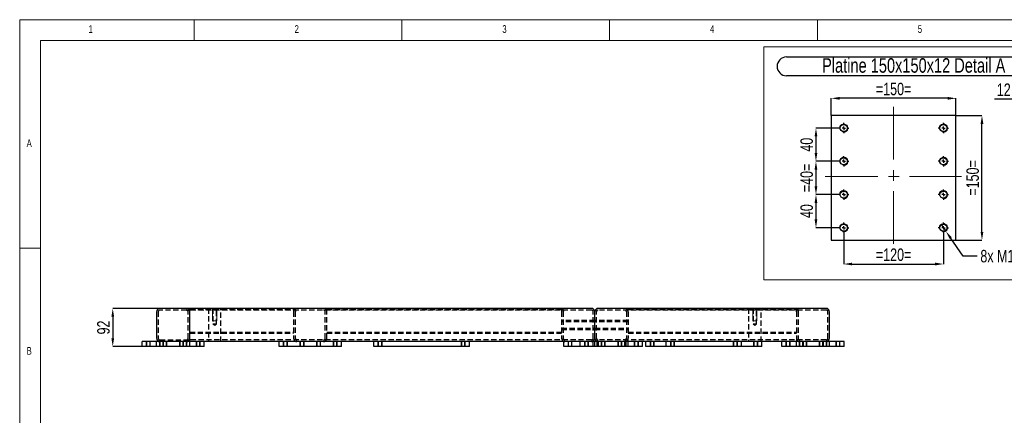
# Model space of a CAD drawing. Header units: millimetres. Extents: x 5 to 589, y 5 to 415.
# Tile 6 of 14: x 5 to 242, y 320 to 415. Entities that reach past the tile are written whole.
import ezdxf

# ---------------------------------------------------------------- set-up
doc = ezdxf.new("R2010")
doc.units = ezdxf.units.MM
doc.header["$PDSIZE"] = -1
doc.linetypes.add('CENTERX2', pattern=[20.32, 12.7, -2.54, 2.54, -2.54])
doc.linetypes.add('HIDDEN', pattern=[1.905, 1.27, -0.635])
for name, color, linetype in [('COTES', 1, 'Continuous'), ('NOTES', 6, 'Continuous'), ('TRAIT-FINS', 9, 'Continuous'), ('TRAIT-MIXTES', 3, 'CENTERX2'), ('TRAIT-TIRET', 2, 'HIDDEN')]:
    doc.layers.add(name, color=color, linetype=linetype)
doc.layers.add('TRAIT-FORT', color=4, linetype='Continuous', lineweight=25)
doc.styles.add('SLDTEXTSTYLE0', font='TXT', dxfattribs={"width": 0.75})
doc.dimstyles.new('SLDDIMSTYLE1', dxfattribs={"dimtxt": 3, "dimasz": 2, "dimexe": 0, "dimexo": 0.0625, "dimgap": 0.75, "dimtad": 1, "dimdec": 0, "dimlfac": 5, "dimrnd": 1e-09, "dimzin": 12, "dimdsep": 46, "dimtxsty": 'SLDTEXTSTYLE0', "dimsah": 1, "dimcen": 0.09, "dimadec": 0, "dimazin": 3, "dimtfac": 1, "dimtdec": 0, "dimtofl": 0, "dimtmove": 0, "dimatfit": 3, "dimfxl": 1, "dimfrac": 2, "dimtolj": 1, "dimtzin": 12, "dimarcsym": 0})
doc.dimstyles.new('SLDDIMSTYLE2', dxfattribs={"dimtxt": 3, "dimasz": 2, "dimexe": 0, "dimexo": 0.0625, "dimgap": 0.75, "dimtad": 0, "dimtih": 1, "dimtoh": 1, "dimdec": 0, "dimlfac": 5, "dimrnd": 1e-09, "dimzin": 12, "dimdsep": 46, "dimtxsty": 'SLDTEXTSTYLE0', "dimblk1": 'NONE', "dimsah": 1, "dimcen": 0, "dimadec": 0, "dimazin": 3, "dimtfac": 1, "dimtdec": 0, "dimtmove": 0, "dimatfit": 3, "dimldrblk": 'NONE', "dimfxl": 1, "dimfrac": 2, "dimtolj": 1, "dimtzin": 12, "dimarcsym": 0})
doc.dimstyles.new('SLDDIMSTYLE3', dxfattribs={"dimtxt": 3, "dimasz": 2, "dimexe": 0, "dimexo": 0.0625, "dimgap": 0.75, "dimtad": 1, "dimdec": 0, "dimlfac": 5, "dimrnd": 1e-09, "dimzin": 12, "dimdsep": 46, "dimtxsty": 'SLDTEXTSTYLE0', "dimsah": 1, "dimcen": 0.09, "dimadec": 0, "dimazin": 3, "dimtfac": 1, "dimtdec": 0, "dimtmove": 0, "dimatfit": 0, "dimfxl": 1, "dimfrac": 2, "dimtolj": 1, "dimtzin": 12, "dimarcsym": 0})
doc.dimstyles.new('SLDDIMSTYLE4', dxfattribs={"dimtxt": 3, "dimasz": 2, "dimexe": 0, "dimexo": 0.0625, "dimgap": 0.75, "dimtad": 1, "dimdec": 0, "dimlfac": 10, "dimrnd": 1e-09, "dimzin": 12, "dimdsep": 46, "dimtxsty": 'SLDTEXTSTYLE0', "dimsah": 1, "dimcen": 0.09, "dimadec": 0, "dimazin": 3, "dimtfac": 1, "dimtdec": 0, "dimtmove": 0, "dimatfit": 0, "dimfxl": 1, "dimfrac": 2, "dimtolj": 1, "dimtzin": 12, "dimarcsym": 0})

# ---------------------------------------------------------------- blocks, each defined once
blk = doc.blocks.new('_D_6')
at = {"layer": 'COTES', "color": 0, "lineweight": -2, "transparency": 16777216}
for p, q in [((202.04, 380.89), (196.66, 380.89)), ((196.66, 378.89), (196.66, 374.89)), ((202.04, 372.89), (196.66, 372.89))]:
    blk.add_line(p, q, dxfattribs=at)
at = {"layer": 'COTES', "color": 0, "transparency": 16777216}
for points in [[(196.33, 378.89), (196.99, 378.89), (196.66, 380.89)], [(196.33, 374.89), (196.99, 374.89), (196.66, 372.89)]]:
    blk.add_solid(points, dxfattribs=at)
at = {"layer": 'Defpoints', "color": 0, "transparency": 16777216}
for p in [(202.1, 380.89), (196.66, 372.89), (202.1, 372.89)]:
    blk.add_point(p, dxfattribs=at)
at = {"layer": 'COTES', "color": 0, "transparency": 16777216, "insert": (192.91, 376.89), "char_height": 3, "attachment_point": 2, "rotation": 90, "style": 'SLDTEXTSTYLE0'}
blk.add_mtext('\\A1;=40=', dxfattribs=at)
blk = doc.blocks.new('_D_7')
at = {"layer": 'COTES', "color": 0, "lineweight": -2, "transparency": 16777216}
for p, q in [((202.04, 388.89), (196.66, 388.89)), ((196.66, 386.89), (196.66, 382.89)), ((202.04, 380.89), (196.66, 380.89))]:
    blk.add_line(p, q, dxfattribs=at)
at = {"layer": 'COTES', "color": 0, "transparency": 16777216}
for points in [[(196.33, 386.89), (196.99, 386.89), (196.66, 388.89)], [(196.33, 382.89), (196.99, 382.89), (196.66, 380.89)]]:
    blk.add_solid(points, dxfattribs=at)
at = {"layer": 'Defpoints', "color": 0, "transparency": 16777216}
for p in [(202.1, 388.89), (196.66, 380.89), (202.1, 380.89)]:
    blk.add_point(p, dxfattribs=at)
at = {"layer": 'COTES', "color": 0, "transparency": 16777216, "insert": (192.91, 384.89), "char_height": 3, "attachment_point": 2, "rotation": 90, "style": 'SLDTEXTSTYLE0'}
blk.add_mtext('\\A1;40', dxfattribs=at)
blk = doc.blocks.new('_D_8')
at = {"layer": 'COTES', "color": 0, "lineweight": -2, "transparency": 16777216}
for p, q in [((202.04, 372.89), (196.66, 372.89)), ((196.66, 370.89), (196.66, 366.89)), ((202.04, 364.89), (196.66, 364.89))]:
    blk.add_line(p, q, dxfattribs=at)
at = {"layer": 'COTES', "color": 0, "transparency": 16777216}
for points in [[(196.33, 370.89), (196.99, 370.89), (196.66, 372.89)], [(196.33, 366.89), (196.99, 366.89), (196.66, 364.89)]]:
    blk.add_solid(points, dxfattribs=at)
at = {"layer": 'Defpoints', "color": 0, "transparency": 16777216}
for p in [(202.1, 372.89), (196.66, 364.89), (202.1, 364.89)]:
    blk.add_point(p, dxfattribs=at)
at = {"layer": 'COTES', "color": 0, "transparency": 16777216, "insert": (192.91, 368.89), "char_height": 3, "attachment_point": 2, "rotation": 90, "style": 'SLDTEXTSTYLE0'}
blk.add_mtext('\\A1;40', dxfattribs=at)
blk = doc.blocks.new('_D_9')
at = {"layer": 'COTES', "color": 0, "lineweight": -2, "transparency": 16777216}
for p, q in [((203.35, 363.58), (203.35, 356.15)), ((227.35, 363.58), (227.35, 356.15)), ((205.35, 356.15), (225.35, 356.15))]:
    blk.add_line(p, q, dxfattribs=at)
at = {"layer": 'COTES', "color": 0, "transparency": 16777216}
for points in [[(205.35, 356.49), (205.35, 355.82), (203.35, 356.15)], [(225.35, 356.49), (225.35, 355.82), (227.35, 356.15)]]:
    blk.add_solid(points, dxfattribs=at)
at = {"layer": 'Defpoints', "color": 0, "transparency": 16777216}
for p in [(203.35, 363.64), (227.35, 363.64), (227.35, 356.15)]:
    blk.add_point(p, dxfattribs=at)
at = {"layer": 'COTES', "color": 0, "transparency": 16777216, "insert": (215.35, 359.9), "char_height": 3, "attachment_point": 2, "style": 'SLDTEXTSTYLE0'}
blk.add_mtext('\\A1;=120=', dxfattribs=at)
blk = doc.blocks.new('_D_10')
at = {"layer": 'COTES', "color": 0, "lineweight": -2, "transparency": 16777216}
for p, q in [((200.35, 391.95), (200.35, 396.06)), ((228.35, 396.06), (202.35, 396.06)), ((230.35, 391.95), (230.35, 396.06))]:
    blk.add_line(p, q, dxfattribs=at)
at = {"layer": 'COTES', "color": 0, "transparency": 16777216}
for points in [[(202.35, 396.39), (202.35, 395.72), (200.35, 396.06)], [(228.35, 396.39), (228.35, 395.72), (230.35, 396.06)]]:
    blk.add_solid(points, dxfattribs=at)
at = {"layer": 'Defpoints', "color": 0, "transparency": 16777216}
for p in [(200.35, 396.06), (200.35, 391.89), (230.35, 391.89)]:
    blk.add_point(p, dxfattribs=at)
at = {"layer": 'COTES', "color": 0, "transparency": 16777216, "insert": (215.35, 399.81), "char_height": 3, "attachment_point": 2, "style": 'SLDTEXTSTYLE0'}
blk.add_mtext('\\A1;=150=', dxfattribs=at)
blk = doc.blocks.new('_D_11')
at = {"layer": 'COTES', "color": 0, "lineweight": -2, "transparency": 16777216}
for p, q in [((230.41, 391.89), (236.62, 391.89)), ((236.62, 363.89), (236.62, 389.89)), ((230.41, 361.89), (236.62, 361.89))]:
    blk.add_line(p, q, dxfattribs=at)
at = {"layer": 'COTES', "color": 0, "transparency": 16777216}
for points in [[(236.28, 389.89), (236.95, 389.89), (236.62, 391.89)], [(236.28, 363.89), (236.95, 363.89), (236.62, 361.89)]]:
    blk.add_solid(points, dxfattribs=at)
at = {"layer": 'Defpoints', "color": 0, "transparency": 16777216}
for p in [(230.35, 391.89), (236.62, 391.89), (230.35, 361.89)]:
    blk.add_point(p, dxfattribs=at)
at = {"layer": 'COTES', "color": 0, "transparency": 16777216, "insert": (232.87, 376.89), "char_height": 3, "attachment_point": 2, "rotation": 90, "style": 'SLDTEXTSTYLE0'}
blk.add_mtext('\\A1;=150=', dxfattribs=at)
blk = doc.blocks.new('_D_12')
at = {"layer": 'COTES', "color": 0, "lineweight": -2, "transparency": 16777216}
for p, q in [((226.78, 365.71), (227.92, 364.07)), ((232.12, 358.06), (229.06, 362.43)), ((235.48, 358.06), (232.12, 358.06))]:
    blk.add_line(p, q, dxfattribs=at)
at = {"layer": 'COTES', "color": 0, "transparency": 16777216}
blk.add_solid([(229.34, 362.62), (228.79, 362.24), (227.92, 364.07)], dxfattribs=at)
at = {"layer": 'Defpoints', "color": 0, "transparency": 16777216}
for p in [(226.78, 365.71), (227.92, 364.07)]:
    blk.add_point(p, dxfattribs=at)
at = {"layer": 'COTES', "color": 0, "transparency": 16777216, "insert": (236.23, 359.56), "char_height": 3, "attachment_point": 1, "style": 'SLDTEXTSTYLE0'}
blk.add_mtext('\\A1;8x M10', dxfattribs=at)
blk = doc.blocks.new('_None')
blk = doc.blocks.new('SW_NOTE_3')
at = {"layer": 'NOTES', "color": 0}
for p, q in [((-0.06, 4.81), (61.57, 4.81)), ((61.57, 0.28), (-0.06, 0.28))]:
    blk.add_line(p, q, dxfattribs=at)
for centre, start, end in [((-0.06, 2.54), 90, 270), ((61.57, 2.54), 270, 90)]:
    blk.add_arc(centre, 2.26, start, end, dxfattribs=at)
at = {"layer": 'NOTES', "color": 0, "insert": (30.57, 4.51), "char_height": 3.5, "attachment_point": 2, "style": 'SLDTEXTSTYLE0'}
blk.add_mtext('Platine 150x150x12 Detail A', dxfattribs=at)
blk = doc.blocks.new('SW_CENTERMARKSYMBOL_0')
at = {"layer": 'TRAIT-MIXTES', "color": 0}
for p, q in [((-0.8, 0), (-1.25, 0)), ((0, 0), (-0.4, 0)), ((0, 0.8), (0, 1.25)), ((0, 0), (0, 0.4)), ((0, 0), (0, -0.4)), ((0, 0), (0.4, 0)), ((0.8, 0), (1.25, 0)), ((0, -0.8), (0, -1.25))]:
    blk.add_line(p, q, dxfattribs=at)
blk = doc.blocks.new('SW_CENTERMARKSYMBOL_1')
at = {"layer": 'TRAIT-MIXTES', "color": 0}
for p, q in [((-0.8, 0), (-1.25, 0)), ((0, 0), (-0.4, 0)), ((0, 0.8), (0, 1.25)), ((0, 0), (0, 0.4)), ((0, 0), (0, -0.4)), ((0, 0), (0.4, 0)), ((0.8, 0), (1.25, 0)), ((0, -0.8), (0, -1.25))]:
    blk.add_line(p, q, dxfattribs=at)
blk = doc.blocks.new('SW_CENTERMARKSYMBOL_2')
at = {"layer": 'TRAIT-MIXTES', "color": 0}
for p, q in [((-0.8, 0), (-1.25, 0)), ((0, 0), (-0.4, 0)), ((0, 0.8), (0, 1.25)), ((0, 0), (0, 0.4)), ((0, 0), (0, -0.4)), ((0, 0), (0.4, 0)), ((0.8, 0), (1.25, 0)), ((0, -0.8), (0, -1.25))]:
    blk.add_line(p, q, dxfattribs=at)
blk = doc.blocks.new('SW_CENTERMARKSYMBOL_3')
at = {"layer": 'TRAIT-MIXTES', "color": 0}
for p, q in [((-0.8, 0), (-1.25, 0)), ((0, 0), (-0.4, 0)), ((0, 0.8), (0, 1.25)), ((0, 0), (0, 0.4)), ((0, 0), (0, -0.4)), ((0, 0), (0.4, 0)), ((0.8, 0), (1.25, 0)), ((0, -0.8), (0, -1.25))]:
    blk.add_line(p, q, dxfattribs=at)
blk = doc.blocks.new('SW_CENTERMARKSYMBOL_4')
at = {"layer": 'TRAIT-MIXTES', "color": 0}
for p, q in [((-0.8, 0), (-1.25, 0)), ((0, 0), (-0.4, 0)), ((0, 0.8), (0, 1.25)), ((0, 0), (0, 0.4)), ((0, 0), (0, -0.4)), ((0, 0), (0.4, 0)), ((0.8, 0), (1.25, 0)), ((0, -0.8), (0, -1.25))]:
    blk.add_line(p, q, dxfattribs=at)
blk = doc.blocks.new('SW_CENTERMARKSYMBOL_5')
at = {"layer": 'TRAIT-MIXTES', "color": 0}
for p, q in [((-0.8, 0), (-1.25, 0)), ((0, 0), (-0.4, 0)), ((0, 0.8), (0, 1.25)), ((0, 0), (0, 0.4)), ((0, 0), (0, -0.4)), ((0, 0), (0.4, 0)), ((0.8, 0), (1.25, 0)), ((0, -0.8), (0, -1.25))]:
    blk.add_line(p, q, dxfattribs=at)
blk = doc.blocks.new('SW_CENTERMARKSYMBOL_6')
at = {"layer": 'TRAIT-MIXTES', "color": 0}
for p, q in [((-0.8, 0), (-1.25, 0)), ((0, 0), (-0.4, 0)), ((0, 0.8), (0, 1.25)), ((0, 0), (0, 0.4)), ((0, 0), (0, -0.4)), ((0, 0), (0.4, 0)), ((0.8, 0), (1.25, 0)), ((0, -0.8), (0, -1.25))]:
    blk.add_line(p, q, dxfattribs=at)
blk = doc.blocks.new('SW_CENTERMARKSYMBOL_7')
at = {"layer": 'TRAIT-MIXTES', "color": 0}
for p, q in [((-0.8, 0), (-1.25, 0)), ((0, 0), (-0.4, 0)), ((0, 0.8), (0, 1.25)), ((0, 0), (0, 0.4)), ((0, 0), (0, -0.4)), ((0, 0), (0.4, 0)), ((0.8, 0), (1.25, 0)), ((0, -0.8), (0, -1.25))]:
    blk.add_line(p, q, dxfattribs=at)
blk = doc.blocks.new('_D_27')
at = {"layer": 'COTES', "color": 0, "lineweight": -2, "transparency": 16777216}
for p, q in [((246.12, 395.89), (239.62, 395.89)), ((248.12, 361.95), (248.12, 395.89)), ((250.52, 395.89), (248.12, 395.89)), ((250.52, 361.95), (250.52, 395.89)), ((252.52, 395.89), (254.52, 395.89))]:
    blk.add_line(p, q, dxfattribs=at)
at = {"layer": 'COTES', "color": 0, "transparency": 16777216}
for points in [[(246.12, 396.23), (246.12, 395.56), (248.12, 395.89)], [(252.52, 396.23), (252.52, 395.56), (250.52, 395.89)]]:
    blk.add_solid(points, dxfattribs=at)
at = {"layer": 'Defpoints', "color": 0, "transparency": 16777216}
for p in [(248.12, 395.89), (248.12, 361.89), (250.52, 361.89)]:
    blk.add_point(p, dxfattribs=at)
at = {"layer": 'COTES', "color": 0, "transparency": 16777216, "insert": (241.87, 399.64), "char_height": 3, "attachment_point": 2, "style": 'SLDTEXTSTYLE0'}
blk.add_mtext('\\A1;12', dxfattribs=at)
blk = doc.blocks.new('_D_41')
at = {"layer": 'COTES', "color": 0, "lineweight": -2, "transparency": 16777216}
for p, q in [((45.88, 345.47), (27.4, 345.47)), ((27.4, 343.47), (27.4, 338.27)), ((43.45, 336.27), (27.4, 336.27))]:
    blk.add_line(p, q, dxfattribs=at)
at = {"layer": 'COTES', "color": 0, "transparency": 16777216}
for points in [[(27.07, 343.47), (27.73, 343.47), (27.4, 345.47)], [(27.07, 338.27), (27.73, 338.27), (27.4, 336.27)]]:
    blk.add_solid(points, dxfattribs=at)
at = {"layer": 'Defpoints', "color": 0, "transparency": 16777216}
for p in [(45.94, 345.47), (27.4, 336.27), (43.52, 336.27)]:
    blk.add_point(p, dxfattribs=at)
at = {"layer": 'COTES', "color": 0, "transparency": 16777216, "insert": (23.65, 340.87), "char_height": 3, "attachment_point": 2, "rotation": 90, "style": 'SLDTEXTSTYLE0'}
blk.add_mtext('\\A1;92', dxfattribs=at)

msp = doc.modelspace()

# ---------------------------------------------------------------- linework, layer by layer
at = {"lineweight": 18}
for p, q in [((589, 415), (5, 415)), ((5, 415), (5, 5)), ((47, 410), (47, 415)), ((97, 415), (97, 410)), ((147, 410), (147, 415)), ((197, 415), (197, 410)), ((584, 410), (10, 410)), ((10, 410), (10, 10)), ((261.13, 408.47), (184.14, 408.47)), ((184.14, 408.47), (184.14, 352.35)), ((10, 360), (5, 360)), ((261.13, 352.35), (184.14, 352.35))]:
    msp.add_line(p, q, dxfattribs=at)
at = {"layer": 'TRAIT-FINS', "lineweight": 18}
for p, q in [((51.44, 345.47), (51.44, 342.47)), ((52.44, 345.47), (52.44, 342.47)), ((181.44, 345.47), (181.44, 342.47)), ((182.44, 345.47), (182.44, 342.47)), ((51.44, 342.47), (52.44, 342.47)), ((181.44, 342.47), (182.44, 342.47)), ((35.44, 336.27), (35.44, 337.47)), ((36.44, 337.47), (35.44, 337.47)), ((35.44, 336.27), (35.44, 337.47)), ((36.44, 337.47), (35.44, 337.47)), ((35.44, 336.27), (35.44, 337.47)), ((36.44, 337.47), (35.44, 337.47)), ((35.44, 336.27), (35.44, 337.47)), ((36.44, 337.47), (35.44, 337.47)), ((36.44, 336.27), (36.44, 337.47)), ((36.44, 336.27), (36.44, 337.47)), ((36.44, 336.27), (36.44, 337.47)), ((36.44, 336.27), (36.44, 337.47)), ((38.64, 336.27), (38.64, 337.47)), ((39.64, 337.47), (38.64, 337.47)), ((38.64, 336.27), (38.64, 337.47)), ((39.64, 337.47), (38.64, 337.47)), ((39.44, 336.27), (39.44, 337.47)), ((40.44, 337.47), (39.44, 337.47)), ((39.44, 336.27), (39.44, 337.47)), ((40.44, 337.47), (39.44, 337.47)), ((39.44, 336.27), (39.44, 337.47)), ((40.44, 337.47), (39.44, 337.47)), ((39.44, 336.27), (39.44, 337.47)), ((40.44, 337.47), (39.44, 337.47)), ((39.64, 336.27), (39.64, 337.47)), ((39.64, 336.27), (39.64, 337.47)), ((40.44, 336.27), (40.44, 337.47)), ((40.44, 336.27), (40.44, 337.47)), ((40.44, 336.27), (40.44, 337.47)), ((40.44, 336.27), (40.44, 337.47)), ((43.44, 336.27), (43.44, 337.47)), ((44.44, 337.47), (43.44, 337.47)), ((43.44, 336.27), (43.44, 337.47)), ((44.44, 337.47), (43.44, 337.47)), ((43.44, 336.27), (43.44, 337.47)), ((44.44, 337.47), (43.44, 337.47)), ((43.44, 336.27), (43.44, 337.47)), ((44.44, 337.47), (43.44, 337.47)), ((44.24, 336.27), (44.24, 337.47)), ((45.24, 337.47), (44.24, 337.47)), ((44.24, 336.27), (44.24, 337.47)), ((45.24, 337.47), (44.24, 337.47)), ((44.44, 336.27), (44.44, 337.47)), ((44.44, 336.27), (44.44, 337.47)), ((44.44, 336.27), (44.44, 337.47)), ((44.44, 336.27), (44.44, 337.47)), ((45.24, 336.27), (45.24, 337.47)), ((45.24, 336.27), (45.24, 337.47)), ((47.44, 336.27), (47.44, 337.47)), ((48.44, 337.47), (47.44, 337.47)), ((47.44, 336.27), (47.44, 337.47)), ((48.44, 337.47), (47.44, 337.47)), ((47.44, 336.27), (47.44, 337.47)), ((48.44, 337.47), (47.44, 337.47)), ((47.44, 336.27), (47.44, 337.47)), ((48.44, 337.47), (47.44, 337.47)), ((48.44, 336.27), (48.44, 337.47)), ((48.44, 336.27), (48.44, 337.47)), ((48.44, 336.27), (48.44, 337.47)), ((48.44, 336.27), (48.44, 337.47)), ((68.44, 336.27), (68.44, 337.47)), ((69.44, 337.47), (68.44, 337.47)), ((68.44, 336.27), (68.44, 337.47)), ((69.44, 337.47), (68.44, 337.47)), ((69.44, 336.27), (69.44, 337.47)), ((69.44, 336.27), (69.44, 337.47)), ((72.44, 336.27), (72.44, 337.47)), ((73.44, 337.47), (72.44, 337.47)), ((72.44, 336.27), (72.44, 337.47)), ((73.44, 337.47), (72.44, 337.47)), ((73.44, 336.27), (73.44, 337.47)), ((73.44, 336.27), (73.44, 337.47)), ((76.44, 336.27), (76.44, 337.47)), ((77.44, 337.47), (76.44, 337.47)), ((76.44, 336.27), (76.44, 337.47)), ((77.44, 337.47), (76.44, 337.47)), ((77.44, 336.27), (77.44, 337.47)), ((77.44, 336.27), (77.44, 337.47)), ((80.44, 336.27), (80.44, 337.47)), ((81.44, 337.47), (80.44, 337.47)), ((80.44, 336.27), (80.44, 337.47)), ((81.44, 337.47), (80.44, 337.47)), ((81.44, 336.27), (81.44, 337.47)), ((81.44, 336.27), (81.44, 337.47)), ((91.24, 336.27), (91.24, 337.47)), ((91.24, 336.27), (91.24, 337.47)), ((92.24, 336.27), (92.24, 337.47)), ((92.24, 336.27), (92.24, 337.47)), ((111.24, 336.27), (111.24, 337.47)), ((111.24, 336.27), (111.24, 337.47)), ((112.24, 336.27), (112.24, 337.47)), ((112.24, 336.27), (112.24, 337.47)), ((140.94, 336.27), (140.94, 337.47)), ((141.94, 337.47), (140.94, 337.47)), ((140.94, 336.27), (140.94, 337.47)), ((141.94, 337.47), (140.94, 337.47)), ((141.94, 336.27), (141.94, 337.47)), ((141.94, 336.27), (141.94, 337.47)), ((144.14, 336.27), (144.14, 337.47)), ((145.14, 337.47), (144.14, 337.47)), ((144.14, 336.27), (144.14, 337.47)), ((145.14, 337.47), (144.14, 337.47)), ((144.94, 336.27), (144.94, 337.47)), ((145.94, 337.47), (144.94, 337.47)), ((144.94, 336.27), (144.94, 337.47)), ((145.94, 337.47), (144.94, 337.47)), ((145.14, 336.27), (145.14, 337.47)), ((145.14, 336.27), (145.14, 337.47)), ((145.94, 336.27), (145.94, 337.47)), ((145.94, 336.27), (145.94, 337.47)), ((148.94, 336.27), (148.94, 337.47)), ((149.94, 337.47), (148.94, 337.47)), ((148.94, 336.27), (148.94, 337.47)), ((149.94, 337.47), (148.94, 337.47)), ((149.74, 336.27), (149.74, 337.47)), ((150.74, 337.47), (149.74, 337.47)), ((149.74, 336.27), (149.74, 337.47)), ((150.74, 337.47), (149.74, 337.47)), ((149.94, 336.27), (149.94, 337.47)), ((149.94, 336.27), (149.94, 337.47)), ((150.74, 336.27), (150.74, 337.47)), ((150.74, 336.27), (150.74, 337.47)), ((152.94, 336.27), (152.94, 337.47)), ((153.94, 337.47), (152.94, 337.47)), ((152.94, 336.27), (152.94, 337.47)), ((153.94, 337.47), (152.94, 337.47)), ((153.94, 336.27), (153.94, 337.47)), ((153.94, 336.27), (153.94, 337.47)), ((156.74, 336.27), (156.74, 337.47)), ((156.74, 336.27), (156.74, 337.47)), ((156.74, 336.27), (156.74, 337.47)), ((156.74, 336.27), (156.74, 337.47)), ((157.74, 336.27), (157.74, 337.47)), ((157.74, 336.27), (157.74, 337.47)), ((157.74, 336.27), (157.74, 337.47)), ((157.74, 336.27), (157.74, 337.47)), ((161.64, 336.27), (161.64, 337.47)), ((161.64, 336.27), (161.64, 337.47)), ((162.64, 336.27), (162.64, 337.47)), ((162.64, 336.27), (162.64, 337.47)), ((176.74, 336.27), (176.74, 337.47)), ((176.74, 336.27), (176.74, 337.47)), ((176.74, 336.27), (176.74, 337.47)), ((176.74, 336.27), (176.74, 337.47)), ((177.74, 336.27), (177.74, 337.47)), ((177.74, 336.27), (177.74, 337.47)), ((177.74, 336.27), (177.74, 337.47)), ((177.74, 336.27), (177.74, 337.47)), ((181.64, 336.27), (181.64, 337.47)), ((181.64, 336.27), (181.64, 337.47)), ((182.64, 336.27), (182.64, 337.47)), ((182.64, 336.27), (182.64, 337.47)), ((189.44, 336.27), (189.44, 337.47)), ((190.44, 337.47), (189.44, 337.47)), ((189.44, 336.27), (189.44, 337.47)), ((190.44, 337.47), (189.44, 337.47)), ((189.44, 336.27), (189.44, 337.47)), ((190.44, 337.47), (189.44, 337.47)), ((189.44, 336.27), (189.44, 337.47)), ((190.44, 337.47), (189.44, 337.47)), ((189.44, 336.27), (189.44, 337.47)), ((190.44, 337.47), (189.44, 337.47)), ((189.44, 336.27), (189.44, 337.47)), ((190.44, 337.47), (189.44, 337.47)), ((190.44, 336.27), (190.44, 337.47)), ((190.44, 336.27), (190.44, 337.47)), ((190.44, 336.27), (190.44, 337.47)), ((190.44, 336.27), (190.44, 337.47)), ((190.44, 336.27), (190.44, 337.47)), ((190.44, 336.27), (190.44, 337.47)), ((192.64, 336.27), (192.64, 337.47)), ((193.64, 337.47), (192.64, 337.47)), ((192.64, 336.27), (192.64, 337.47)), ((193.64, 337.47), (192.64, 337.47)), ((192.64, 336.27), (192.64, 337.47)), ((193.64, 337.47), (192.64, 337.47)), ((192.64, 336.27), (192.64, 337.47)), ((193.64, 337.47), (192.64, 337.47)), ((193.44, 336.27), (193.44, 337.47)), ((194.44, 337.47), (193.44, 337.47)), ((193.44, 336.27), (193.44, 337.47)), ((194.44, 337.47), (193.44, 337.47)), ((193.44, 336.27), (193.44, 337.47)), ((194.44, 337.47), (193.44, 337.47)), ((193.44, 336.27), (193.44, 337.47)), ((194.44, 337.47), (193.44, 337.47)), ((193.44, 336.27), (193.44, 337.47)), ((194.44, 337.47), (193.44, 337.47)), ((193.44, 336.27), (193.44, 337.47)), ((194.44, 337.47), (193.44, 337.47)), ((193.64, 336.27), (193.64, 337.47)), ((193.64, 336.27), (193.64, 337.47)), ((193.64, 336.27), (193.64, 337.47)), ((193.64, 336.27), (193.64, 337.47)), ((194.44, 336.27), (194.44, 337.47)), ((194.44, 336.27), (194.44, 337.47)), ((194.44, 336.27), (194.44, 337.47)), ((194.44, 336.27), (194.44, 337.47)), ((194.44, 336.27), (194.44, 337.47)), ((194.44, 336.27), (194.44, 337.47)), ((197.44, 336.27), (197.44, 337.47)), ((198.44, 337.47), (197.44, 337.47)), ((197.44, 336.27), (197.44, 337.47)), ((198.44, 337.47), (197.44, 337.47)), ((197.44, 336.27), (197.44, 337.47)), ((198.44, 337.47), (197.44, 337.47)), ((197.44, 336.27), (197.44, 337.47)), ((198.44, 337.47), (197.44, 337.47)), ((197.44, 336.27), (197.44, 337.47)), ((198.44, 337.47), (197.44, 337.47)), ((197.44, 336.27), (197.44, 337.47)), ((198.44, 337.47), (197.44, 337.47)), ((198.24, 336.27), (198.24, 337.47)), ((199.24, 337.47), (198.24, 337.47)), ((198.24, 336.27), (198.24, 337.47)), ((199.24, 337.47), (198.24, 337.47)), ((198.24, 336.27), (198.24, 337.47)), ((199.24, 337.47), (198.24, 337.47)), ((198.24, 336.27), (198.24, 337.47)), ((199.24, 337.47), (198.24, 337.47)), ((198.44, 336.27), (198.44, 337.47)), ((198.44, 336.27), (198.44, 337.47)), ((198.44, 336.27), (198.44, 337.47)), ((198.44, 336.27), (198.44, 337.47)), ((198.44, 336.27), (198.44, 337.47)), ((198.44, 336.27), (198.44, 337.47)), ((199.24, 336.27), (199.24, 337.47)), ((199.24, 336.27), (199.24, 337.47)), ((199.24, 336.27), (199.24, 337.47)), ((199.24, 336.27), (199.24, 337.47)), ((201.44, 336.27), (201.44, 337.47)), ((202.44, 337.47), (201.44, 337.47)), ((201.44, 336.27), (201.44, 337.47)), ((202.44, 337.47), (201.44, 337.47)), ((201.44, 336.27), (201.44, 337.47)), ((202.44, 337.47), (201.44, 337.47)), ((201.44, 336.27), (201.44, 337.47)), ((202.44, 337.47), (201.44, 337.47)), ((201.44, 336.27), (201.44, 337.47)), ((202.44, 337.47), (201.44, 337.47)), ((201.44, 336.27), (201.44, 337.47)), ((202.44, 337.47), (201.44, 337.47)), ((202.44, 336.27), (202.44, 337.47)), ((202.44, 336.27), (202.44, 337.47)), ((202.44, 336.27), (202.44, 337.47)), ((202.44, 336.27), (202.44, 337.47)), ((202.44, 336.27), (202.44, 337.47)), ((202.44, 336.27), (202.44, 337.47))]:
    msp.add_line(p, q, dxfattribs=at)
for centre in [(203.35, 388.89), (227.35, 388.89), (203.35, 380.89), (227.35, 380.89), (203.35, 372.89), (227.35, 372.89), (203.35, 364.89), (227.35, 364.89)]:
    msp.add_arc(centre, 1, 255, 195, dxfattribs=at)
at = {"layer": 'TRAIT-FORT', "lineweight": 25}
for p, q in [((200.35, 391.89), (200.35, 361.89)), ((230.35, 391.89), (200.35, 391.89)), ((230.35, 361.89), (230.35, 391.89)), ((200.35, 361.89), (230.35, 361.89)), ((37.94, 344.67), (37.94, 338.27)), ((45.14, 345.47), (38.74, 345.47)), ((45.14, 345.47), (45.94, 345.47)), ((142.64, 345.47), (45.94, 345.47)), ((45.94, 344.67), (45.94, 345.47)), ((45.94, 338.27), (45.94, 344.67)), ((143.44, 338.27), (143.44, 344.67)), ((199.14, 345.47), (144.24, 345.47)), ((199.94, 338.27), (199.94, 344.67)), ((34.44, 336.27), (34.44, 337.47)), ((49.44, 337.47), (34.44, 337.47)), ((45.94, 337.47), (45.94, 338.27)), ((139.94, 337.47), (49.44, 337.47)), ((49.44, 336.27), (49.44, 337.47)), ((67.44, 336.27), (67.44, 337.47)), ((82.44, 336.27), (82.44, 337.47)), ((90.24, 336.27), (90.24, 337.47)), ((113.24, 336.27), (113.24, 337.47)), ((135.94, 336.27), (135.94, 337.47)), ((154.94, 337.47), (139.94, 337.47)), ((139.94, 336.27), (139.94, 337.47)), ((155.74, 337.47), (154.94, 337.47)), ((154.94, 336.27), (154.94, 337.47)), ((178.74, 337.47), (155.74, 337.47)), ((155.74, 336.27), (155.74, 337.47)), ((188.44, 337.47), (178.74, 337.47)), ((178.74, 336.27), (178.74, 337.47)), ((183.64, 336.27), (183.64, 337.47)), ((188.44, 336.27), (188.44, 337.47)), ((203.44, 337.47), (188.44, 337.47)), ((203.44, 336.27), (203.44, 337.47)), ((49.44, 336.27), (34.44, 336.27)), ((82.44, 336.27), (67.44, 336.27)), ((113.24, 336.27), (90.24, 336.27)), ((139.94, 336.27), (135.94, 336.27)), ((154.94, 336.27), (139.94, 336.27)), ((178.74, 336.27), (155.74, 336.27)), ((183.64, 336.27), (178.74, 336.27)), ((203.44, 336.27), (188.44, 336.27))]:
    msp.add_line(p, q, dxfattribs=at)
for centre in [(203.35, 388.89), (227.35, 388.89), (203.35, 380.89), (227.35, 380.89), (203.35, 372.89), (227.35, 372.89), (203.35, 364.89), (227.35, 364.89)]:
    msp.add_circle(centre, 0.85, dxfattribs=at)
for centre, start, end in [((38.74, 344.67), 90, 180), ((45.14, 344.67), 0, 90), ((142.64, 344.67), 0, 90), ((144.24, 344.67), 90, 180), ((199.14, 344.67), 0, 90), ((38.74, 338.27), 180, 270), ((45.14, 338.27), 270, 0), ((142.64, 338.27), 270, 0), ((144.24, 338.27), 180, 270), ((199.14, 338.27), 270, 0)]:
    msp.add_arc(centre, 0.8, start, end, dxfattribs=at)
at = {"layer": 'TRAIT-MIXTES', "lineweight": 18}
for p, q in [((215.35, 394), (215.35, 360.47)), ((198.89, 377.23), (231.73, 377.23))]:
    msp.add_line(p, q, dxfattribs=at)
at = {"layer": 'TRAIT-TIRET'}
for p, q in [((38.34, 344.67), (38.34, 338.27)), ((45.14, 345.07), (38.74, 345.07)), ((45.14, 345.07), (45.94, 345.07)), ((45.54, 338.27), (45.54, 344.67)), ((45.94, 345.17), (70.94, 345.17)), ((142.64, 345.07), (45.94, 345.07)), ((50.44, 345.47), (50.44, 345.07)), ((50.44, 345.47), (50.44, 337.47)), ((51.52, 345.47), (51.52, 341.72)), ((52.37, 341.72), (52.37, 345.47)), ((53.44, 345.07), (53.44, 345.47)), ((53.44, 337.47), (53.44, 345.47)), ((70.94, 345.47), (70.94, 344.87)), ((70.94, 344.87), (70.94, 344.67)), ((70.94, 344.67), (70.94, 338.27)), ((71.34, 344.67), (71.34, 338.27)), ((78.54, 338.27), (78.54, 344.67)), ((78.94, 344.87), (78.94, 345.47)), ((78.94, 345.17), (135.44, 345.17)), ((78.94, 344.67), (78.94, 344.87)), ((78.94, 338.27), (78.94, 344.67)), ((135.44, 345.47), (135.44, 344.87)), ((135.44, 344.87), (135.44, 344.67)), ((135.44, 344.67), (135.44, 338.27)), ((135.84, 344.67), (135.84, 338.27)), ((143.04, 338.27), (143.04, 344.67)), ((143.84, 338.27), (143.84, 344.67)), ((199.14, 345.07), (144.24, 345.07)), ((151.04, 344.67), (151.04, 338.27)), ((151.44, 344.87), (151.44, 345.47)), ((151.44, 345.17), (191.94, 345.17)), ((151.44, 344.67), (151.44, 344.87)), ((151.44, 344.67), (151.44, 338.27)), ((180.44, 345.47), (180.44, 345.07)), ((180.44, 345.47), (180.44, 337.47)), ((181.52, 345.47), (181.52, 341.72)), ((182.37, 341.72), (182.37, 345.47)), ((183.44, 345.07), (183.44, 345.47)), ((183.44, 337.47), (183.44, 345.47)), ((191.94, 344.87), (191.94, 345.47)), ((191.94, 344.67), (191.94, 344.87)), ((191.94, 344.67), (191.94, 338.27)), ((192.34, 344.67), (192.34, 338.27)), ((199.54, 338.27), (199.54, 344.67)), ((51.52, 341.72), (52.37, 341.72)), ((51.52, 341.72), (51.94, 341.46)), ((51.94, 341.46), (52.37, 341.72)), ((135.84, 342.52), (135.44, 342.52)), ((143.44, 342.52), (135.44, 342.52)), ((143.44, 342.22), (135.44, 342.22)), ((143.44, 342.52), (143.04, 342.52)), ((143.84, 342.52), (143.44, 342.52)), ((151.44, 342.52), (143.44, 342.52)), ((151.44, 342.22), (143.44, 342.22)), ((151.44, 342.52), (151.04, 342.52)), ((181.52, 341.72), (182.37, 341.72)), ((181.52, 341.72), (181.94, 341.46)), ((181.94, 341.46), (182.37, 341.72)), ((45.94, 339.77), (70.94, 339.77)), ((45.94, 339.47), (70.94, 339.47)), ((78.94, 339.77), (135.44, 339.77)), ((78.94, 339.47), (135.44, 339.47)), ((135.44, 340.72), (143.44, 340.72)), ((135.44, 340.42), (135.84, 340.42)), ((135.44, 340.42), (143.44, 340.42)), ((143.04, 340.42), (143.44, 340.42)), ((143.44, 340.72), (151.44, 340.72)), ((143.44, 340.42), (143.84, 340.42)), ((143.44, 340.42), (151.44, 340.42)), ((151.04, 340.42), (151.44, 340.42)), ((151.44, 339.77), (191.94, 339.77)), ((151.44, 339.47), (191.94, 339.47)), ((35.52, 337.47), (35.52, 336.27)), ((36.37, 336.27), (36.37, 337.47)), ((37.94, 336.27), (37.94, 337.47)), ((38.72, 337.47), (38.72, 336.27)), ((38.74, 337.87), (45.14, 337.87)), ((39.52, 337.47), (39.52, 336.27)), ((39.57, 336.27), (39.57, 337.47)), ((40.37, 336.27), (40.37, 337.47)), ((43.52, 337.47), (43.52, 336.27)), ((44.32, 337.47), (44.32, 336.27)), ((44.37, 336.27), (44.37, 337.47)), ((45.14, 337.87), (45.94, 337.87)), ((45.17, 336.27), (45.17, 337.47)), ((142.64, 337.87), (45.94, 337.87)), ((45.94, 336.27), (45.94, 337.47)), ((47.52, 337.47), (47.52, 336.27)), ((48.37, 336.27), (48.37, 337.47)), ((50.44, 337.87), (50.44, 337.47)), ((53.44, 337.47), (53.44, 337.87)), ((68.52, 337.47), (68.52, 336.27)), ((69.37, 336.27), (69.37, 337.47)), ((72.52, 337.47), (72.52, 336.27)), ((73.37, 336.27), (73.37, 337.47)), ((76.52, 337.47), (76.52, 336.27)), ((77.37, 336.27), (77.37, 337.47)), ((80.52, 337.47), (80.52, 336.27)), ((81.37, 336.27), (81.37, 337.47)), ((91.32, 337.47), (91.32, 336.27)), ((92.17, 336.27), (92.17, 337.47)), ((111.32, 337.47), (111.32, 336.27)), ((112.17, 336.27), (112.17, 337.47)), ((137.02, 337.47), (137.02, 336.27)), ((137.87, 336.27), (137.87, 337.47)), ((141.02, 337.47), (141.02, 336.27)), ((141.87, 336.27), (141.87, 337.47)), ((142.94, 337.47), (142.94, 336.27)), ((143.44, 336.27), (143.44, 337.47)), ((143.94, 337.47), (143.94, 336.27)), ((144.22, 337.47), (144.22, 336.27)), ((199.14, 337.87), (144.24, 337.87)), ((145.02, 337.47), (145.02, 336.27)), ((145.07, 336.27), (145.07, 337.47)), ((145.87, 336.27), (145.87, 337.47)), ((149.02, 337.47), (149.02, 336.27)), ((149.82, 337.47), (149.82, 336.27)), ((149.87, 336.27), (149.87, 337.47)), ((150.67, 336.27), (150.67, 337.47)), ((150.94, 336.27), (150.94, 337.47)), ((151.44, 337.47), (151.44, 338.27)), ((151.44, 336.27), (151.44, 337.47)), ((153.02, 337.47), (153.02, 336.27)), ((153.87, 336.27), (153.87, 337.47)), ((156.82, 337.47), (156.82, 336.27)), ((157.67, 336.27), (157.67, 337.47)), ((160.64, 336.27), (160.64, 337.47)), ((161.72, 337.47), (161.72, 336.27)), ((162.57, 336.27), (162.57, 337.47)), ((176.82, 337.47), (176.82, 336.27)), ((177.67, 336.27), (177.67, 337.47)), ((180.44, 337.87), (180.44, 337.47)), ((181.72, 337.47), (181.72, 336.27)), ((182.57, 336.27), (182.57, 337.47)), ((183.44, 337.47), (183.44, 337.87)), ((189.52, 337.47), (189.52, 336.27)), ((190.37, 336.27), (190.37, 337.47)), ((191.94, 338.27), (191.94, 337.47)), ((191.94, 336.27), (191.94, 337.47)), ((192.72, 337.47), (192.72, 336.27)), ((193.52, 337.47), (193.52, 336.27)), ((193.57, 336.27), (193.57, 337.47)), ((194.37, 336.27), (194.37, 337.47)), ((197.52, 337.47), (197.52, 336.27)), ((198.32, 337.47), (198.32, 336.27)), ((198.37, 336.27), (198.37, 337.47)), ((199.17, 336.27), (199.17, 337.47)), ((199.94, 336.27), (199.94, 337.47)), ((201.52, 337.47), (201.52, 336.27)), ((202.37, 336.27), (202.37, 337.47))]:
    msp.add_line(p, q, dxfattribs=at)
for centre, radius, start, end in [((38.74, 344.67), 0.4, 90, 180), ((45.14, 344.67), 0.4, 0, 90), ((71.74, 344.67), 0.8, 90, 180), ((71.74, 344.67), 0.4, 90, 180), ((78.14, 344.67), 0.8, 0, 90), ((78.14, 344.67), 0.4, 0, 90), ((136.24, 344.67), 0.8, 90, 180), ((136.24, 344.67), 0.4, 90, 180), ((142.64, 344.67), 0.4, 0, 90), ((144.24, 344.67), 0.4, 90, 180), ((150.64, 344.67), 0.8, 0, 90), ((150.64, 344.67), 0.4, 0, 90), ((192.74, 344.67), 0.8, 90, 180), ((192.74, 344.67), 0.4, 90, 180), ((199.14, 344.67), 0.4, 0, 90), ((38.74, 338.27), 0.4, 180, 270), ((45.14, 338.27), 0.4, 270, 0), ((71.74, 338.27), 0.8, 180, 270), ((71.74, 338.27), 0.4, 180, 270), ((78.14, 338.27), 0.4, 270, 0), ((78.14, 338.27), 0.8, 270, 0), ((136.24, 338.27), 0.8, 180, 270), ((136.24, 338.27), 0.4, 180, 270), ((142.64, 338.27), 0.4, 270, 0), ((144.24, 338.27), 0.4, 180, 270), ((150.64, 338.27), 0.8, 270, 0), ((150.64, 338.27), 0.4, 270, 0), ((192.74, 338.27), 0.8, 180, 270), ((192.74, 338.27), 0.4, 180, 270), ((199.14, 338.27), 0.4, 270, 0)]:
    msp.add_arc(centre, radius, start, end, dxfattribs=at)

# ---------------------------------------------------------------- block references
at = {"layer": 'NOTES'}
msp.add_blockref('SW_NOTE_3', (189.62, 401.22), dxfattribs=at)
at = {"layer": 'TRAIT-MIXTES'}
for name, p in [('SW_CENTERMARKSYMBOL_3', (203.35, 388.89)), ('SW_CENTERMARKSYMBOL_4', (227.35, 388.89)), ('SW_CENTERMARKSYMBOL_0', (203.35, 380.89)), ('SW_CENTERMARKSYMBOL_5', (227.35, 380.89)), ('SW_CENTERMARKSYMBOL_1', (203.35, 372.89)), ('SW_CENTERMARKSYMBOL_6', (227.35, 372.89)), ('SW_CENTERMARKSYMBOL_2', (203.35, 364.89)), ('SW_CENTERMARKSYMBOL_7', (227.35, 364.89))]:
    msp.add_blockref(name, p, dxfattribs=at)

# ---------------------------------------------------------------- texts
at = {"layer": 'NOTES', "char_height": 1.85, "attachment_point": 1, "style": 'SLDTEXTSTYLE0'}
for s, insert in [('1', (21.58, 413.67)), ('2', (71.17, 413.67)), ('3', (121.17, 413.67)), ('4', (171.17, 413.67)), ('5', (221.17, 413.67)), ('A', (6.67, 386.17)), ('B', (6.67, 336.17))]:
    msp.add_mtext(s, dxfattribs=dict(at, insert=insert))

# ---------------------------------------------------------------- dimensions: what is measured, and where the dimension line sits
at = {"layer": 'COTES'}
for base, p1, p2, picture, middle in [((200.35, 396.06), (230.35, 391.89), (200.35, 391.89), '_D_10', (215.35, 396.06)), ((227.35, 356.15), (203.35, 363.64), (227.35, 363.64), '_D_9', (215.35, 356.15))]:
    dim = msp.add_linear_dim(base=base, p1=p1, p2=p2, text='=<>=', dimstyle='SLDDIMSTYLE1', dxfattribs=at)
    dim.commit()
    dim.dimension.update_dxf_attribs({"geometry": picture, "text_midpoint": middle, "dimtype": 160})
dim = msp.add_linear_dim(base=(248.12, 395.89), p1=(250.52, 361.89), p2=(248.12, 361.89), dimstyle='SLDDIMSTYLE3', dxfattribs=at)
dim.commit()
dim.dimension.update_dxf_attribs({"geometry": '_D_27', "text_midpoint": (241.87, 395.89), "dimtype": 160})
for base, p1, p2, picture, middle in [((236.62, 391.89), (230.35, 361.89), (230.35, 391.89), '_D_11', (236.62, 376.89)), ((196.66, 372.89), (202.1, 380.89), (202.1, 372.89), '_D_6', (196.66, 376.89))]:
    dim = msp.add_linear_dim(base=base, p1=p1, p2=p2, angle=90, text='=<>=', dimstyle='SLDDIMSTYLE1', dxfattribs=at)
    dim.commit()
    dim.dimension.update_dxf_attribs({"geometry": picture, "text_midpoint": middle, "dimtype": 160})
for base, p1, p2, dimstyle, picture, middle in [((196.66, 380.89), (202.1, 388.89), (202.1, 380.89), 'SLDDIMSTYLE1', '_D_7', (196.66, 384.89)), ((196.66, 364.89), (202.1, 372.89), (202.1, 364.89), 'SLDDIMSTYLE1', '_D_8', (196.66, 368.89)), ((27.4, 336.27), (45.94, 345.47), (43.52, 336.27), 'SLDDIMSTYLE4', '_D_41', (27.4, 340.87))]:
    dim = msp.add_linear_dim(base=base, p1=p1, p2=p2, angle=90, dimstyle=dimstyle, dxfattribs=at)
    dim.commit()
    dim.dimension.update_dxf_attribs({"geometry": picture, "text_midpoint": middle, "dimtype": 160})
dim = msp.add_diameter_dim_2p(p1=(226.78, 365.71), p2=(227.92, 364.07), text='8x M10', dimstyle='SLDDIMSTYLE2', override={"dimpost": '<>'}, dxfattribs=at)
dim.commit()
dim.dimension.update_dxf_attribs({"geometry": '_D_12', "text_midpoint": (242.04, 358.06), "dimtype": 163})

doc.saveas('drawing.dxf')
